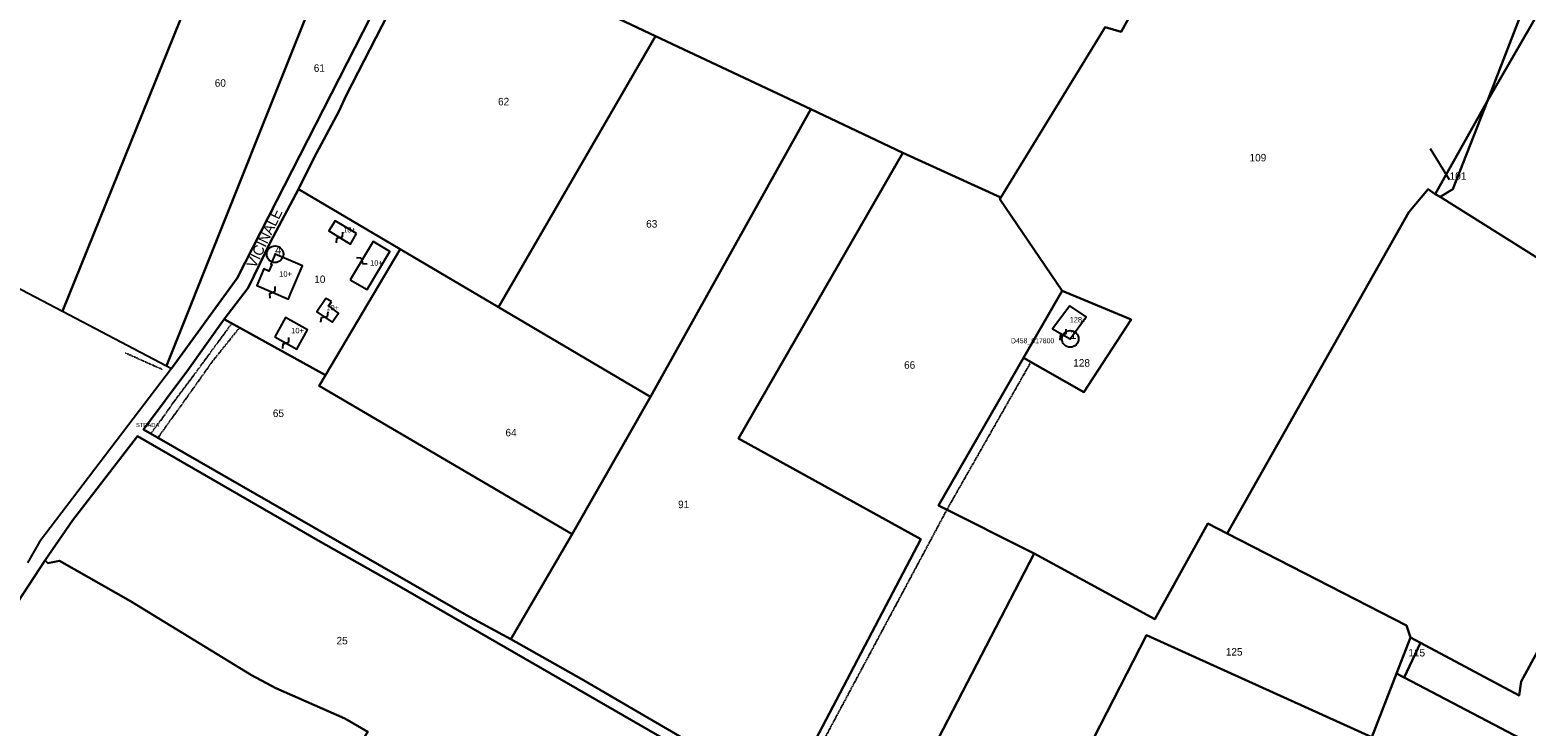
# Model space of a CAD drawing. Header units: metres. Extents: x 14088 to 15983, y -29232 to -27963.
# Tile 4 of 7: x 14845 to 15564, y -28789 to -28455. Entities that reach past the tile are written whole.
import ezdxf

# ---------------------------------------------------------------- set-up
doc = ezdxf.new("R2010")
doc.units = ezdxf.units.M
for name, pattern in [('CONTINUA', [0]), ('FRECCETTA', [1, -1]), ('TRATTEGGIATA2', [0.3, 0.15, -0.15]), ('TRATTO-PUNTO', [0.4, 0.15, -0.125, 0, -0.125])]:
    doc.linetypes.add(name, pattern=pattern)
for name, color, linetype in [('CONFINE', 3, 'CONTINUA'), ('FABBRICATI', 1, 'CONTINUA'), ('FIDUCIALI', 5, 'CONTINUA'), ('LINEEVARIE', 6, 'CONTINUA'), ('PARTICELLE', 7, 'CONTINUA'), ('SIMBOLI', 6, 'CONTINUA'), ('STRADE', 8, 'CONTINUA'), ('TESTI', 3, 'CONTINUA')]:
    doc.layers.add(name, color=color, linetype=linetype)

# ---------------------------------------------------------------- blocks, each defined once
blk = doc.blocks.new('20', base_point=(5, 5))
at = {"layer": 'SIMBOLI'}
blk.add_circle((5, 5), 4, dxfattribs=at)
blk.add_point((5, 5), dxfattribs=at)
blk = doc.blocks.new('9', base_point=(5, 5))
at = {"layer": 'SIMBOLI'}
for p, q in [((2, 5), (4, 6)), ((4, 6), (6, 4)), ((6, 4), (8, 5))]:
    blk.add_line(p, q, dxfattribs=at)

msp = doc.modelspace()

# ---------------------------------------------------------------- linework, layer by layer
at = {"layer": 'CONFINE'}
msp.add_lwpolyline([(14759.349, -28536.705), (14860.578, -28589.645), (14910.688, -28615.941), (14912.958, -28617.132), (14849.661, -28700.501), (14843.898, -28710.448)], dxfattribs=at)
at = {"layer": 'FABBRICATI'}
for points in [[(15001.979, -28552.293), (14991.663, -28546.188), (14988.629, -28551.111), (14999.098, -28557.469), (15001.979, -28552.293)], [(14998.943, -28574.565), (15007.005, -28579.236), (15017.948, -28561.015), (15009.973, -28556.23), (14998.943, -28574.565)], [(14970.273, -28581.327), (14975.978, -28567.897), (14962.771, -28562.276), (14960.735, -28567.055), (14961.195, -28567.251), (14959.866, -28570.368), (14957.381, -28569.309), (14953.971, -28577.313), (14969.215, -28583.809), (14970.273, -28581.327)], [(14989.875, -28584.958), (14987.131, -28583.597), (14982.933, -28589.891), (14990.202, -28594.94), (14993.237, -28590.625), (14988.712, -28587.14), (14989.875, -28584.958)], [(15344.738, -28587.132), (15336.338, -28598.048), (15344.927, -28602.941), (15352.565, -28592.331), (15344.738, -28587.132)], [(14962.712, -28601.958), (14973.305, -28607.808), (14978.415, -28598.521), (14967.836, -28592.68), (14962.712, -28601.958)]]:
    msp.add_lwpolyline(points, close=True, dxfattribs=at)
at = {"layer": 'LINEEVARIE', "linetype": 'TRATTEGGIATA2'}
for points in [[(14941.979, -28595.488), (14923.675, -28620.448), (14914.517, -28632.583), (14908.295, -28641.467), (14903.03, -28648.468)], [(14945.704, -28597.538), (14932.642, -28613.787), (14917.315, -28635.363), (14911.851, -28642.877), (14906.473, -28650.445)], [(15325.617, -28614.697), (15285.585, -28684.983), (15212.857, -28820.982)]]:
    msp.add_lwpolyline(points, dxfattribs=at)
at = {"layer": 'LINEEVARIE', "linetype": 'TRATTO-PUNTO'}
msp.add_lwpolyline([(14908.443, -28617.599), (14890.763, -28609.74)], dxfattribs=at)
at = {"layer": 'PARTICELLE', "color": 2, "linetype": 'FRECCETTA'}
msp.add_line((15527.253, -28526.511), (15518.033, -28511.586), dxfattribs=at)
at = {"layer": 'PARTICELLE'}
for points in [[(14860.578, -28589.645), (14943.863, -28383.487), (14917.105, -28369.937), (14848.899, -28349.895), (14818.385, -28344.704), (14804.375, -28343.726), (14790.066, -28344.878), (14773.059, -28342.895), (14761.741, -28342.519), (14696.441, -28503.575), (14597.306, -28452.956), (14590.741, -28466.756), (14545.251, -28569.487), (14525.864, -28613.268), (14580.988, -28638.259), (14557.003, -28691.072), (14678.184, -28750.351), (14680.006, -28748.167), (14701.53, -28706.559), (14699.802, -28705.652), (14700.096, -28700.938), (14759.349, -28536.705), (14860.578, -28589.645)], [(15311.549, -28534.975), (15311.021, -28535.836), (15341.016, -28579.844), (15374.138, -28593.592), (15351.533, -28628.463), (15322.414, -28612.121), (15281.571, -28683.017), (15327.656, -28705.954), (15385.536, -28737.627), (15411.059, -28691.6), (15420.313, -28696.382), (15507.699, -28542.067), (15516.911, -28531.047), (15520.266, -28533.42), (15545.386, -28488.611), (15563.952, -28440.981), (15546.119, -28432.868), (15475.24, -28398.138), (15461.572, -28391.738), (15430.88, -28375.297), (15417.819, -28367.578), (15369.453, -28455.419), (15361.784, -28453.158), (15311.549, -28534.975)], [(14956.332, -28389.801), (14943.863, -28383.487), (14860.578, -28589.645), (14910.688, -28615.941), (14991.456, -28413.273), (14980.939, -28408.537), (14969.549, -28398.989), (14957.096, -28391.066), (14956.332, -28389.801)], [(15792.227, -28503.428), (15609.156, -28390.342), (15601.773, -28401.763), (15594.519, -28403.454), (15570.913, -28444.56), (15545.386, -28488.611), (15528.736, -28530.966), (15522.705, -28534.681), (15637.317, -28606.644), (15651.586, -28582.292), (15670.176, -28550.566), (15738.638, -28593.258), (15750.116, -28574.682), (15792.227, -28503.428)], [(14912.958, -28617.132), (14944.578, -28573.724), (15019.973, -28426.016), (15004.461, -28418.611), (14991.456, -28413.273), (14910.688, -28615.941), (14912.958, -28617.132)], [(14974.118, -28530.981), (15022.937, -28559.786), (15070.215, -28587.681), (15145.655, -28457.552), (15110.635, -28441.088), (15037.07, -28408.037), (14996.903, -28486.026), (14993.621, -28493.382), (14981.443, -28516.166), (14974.118, -28530.981)], [(15545.386, -28488.611), (15570.913, -28444.56), (15563.952, -28440.981), (15545.386, -28488.611)], [(15145.655, -28457.552), (15070.215, -28587.681), (15143.252, -28630.775), (15220.243, -28492.616), (15145.655, -28457.552)], [(15208.09, -28817.997), (15212.346, -28814.743), (15273.082, -28699.102), (15185.524, -28650.783), (15264.43, -28513.559), (15220.243, -28492.616), (15143.252, -28630.775), (15105.645, -28696.748), (15076.072, -28747.244), (15109.917, -28766.21), (15182.083, -28808.285), (15208.09, -28817.997)], [(15545.386, -28488.611), (15520.266, -28533.42), (15522.705, -28534.681), (15528.736, -28530.966), (15545.386, -28488.611)], [(15256.364, -28843.513), (15327.656, -28705.954), (15281.571, -28683.017), (15322.414, -28612.121), (15341.016, -28579.844), (15311.021, -28535.836), (15311.549, -28534.975), (15264.43, -28513.559), (15185.524, -28650.783), (15273.082, -28699.102), (15212.346, -28814.743), (15208.09, -28817.997), (15232.995, -28833.591), (15240.109, -28837.221), (15256.364, -28843.513)], [(14987.1, -28620.326), (15022.937, -28559.786), (14974.118, -28530.981), (14960.575, -28556.403), (14949.867, -28578.373), (14938.405, -28593.52), (14987.1, -28620.326)], [(15687.073, -28680.397), (15704.766, -28649.948), (15637.317, -28606.644), (15522.705, -28534.681), (15520.266, -28533.42), (15516.911, -28531.047), (15507.699, -28542.067), (15420.313, -28696.382), (15506.536, -28740.608), (15508.427, -28746.38), (15513.325, -28748.988), (15560.613, -28774.166), (15561.598, -28767.558), (15570.505, -28751.294), (15572.693, -28752.598), (15637.328, -28786.18), (15660.702, -28732.862), (15679.437, -28692.275), (15687.073, -28680.397)], [(15143.252, -28630.775), (15070.215, -28587.681), (15022.937, -28559.786), (14987.1, -28620.326), (14984.031, -28625.512), (15105.645, -28696.748), (15143.252, -28630.775)], [(15341.016, -28579.844), (15322.414, -28612.121), (15351.533, -28628.463), (15374.138, -28593.592), (15341.016, -28579.844)], [(15076.072, -28747.244), (15105.645, -28696.748), (14984.031, -28625.512), (14987.1, -28620.326), (14938.405, -28593.52), (14920.878, -28617.973), (14899.526, -28646.456), (15054.73, -28735.594), (15076.072, -28747.244)], [(15337.144, -28831.757), (15381.544, -28745.289), (15489.81, -28794.213), (15501.709, -28763.641), (15508.427, -28746.38), (15506.536, -28740.608), (15420.313, -28696.382), (15411.059, -28691.6), (15385.536, -28737.627), (15327.656, -28705.954), (15256.364, -28843.513), (15269.727, -28850.117), (15289.438, -28858.528), (15293.27, -28859.984), (15296.603, -28852.111), (15307.038, -28825.695), (15337.144, -28831.757)], [(14757.672, -28842.32), (14904.546, -28950.685), (15007.457, -28791.659), (14996.328, -28785.303), (14963.102, -28770.745), (14951.415, -28764.491), (14893.373, -28728.866), (14859.173, -28709.597), (14853.592, -28710.676), (14852.27, -28709.261), (14791.38, -28802.15), (14779.996, -28817.685), (14763.495, -28836.579), (14757.672, -28842.32)], [(15469.728, -28844.583), (15489.81, -28794.213), (15381.544, -28745.289), (15337.144, -28831.757), (15356.367, -28835.627), (15377.824, -28847.489), (15372.727, -28860.745), (15364.096, -28881.037), (15395.992, -28891.545), (15410.522, -28897.74), (15426.426, -28905.858), (15440.804, -28912.509), (15443.242, -28913.06), (15469.728, -28844.583)], [(15501.709, -28763.641), (15505.402, -28765.58), (15513.325, -28748.988), (15508.427, -28746.38), (15501.709, -28763.641)], [(15560.613, -28774.166), (15513.325, -28748.988), (15505.402, -28765.58), (15617.776, -28824.59), (15619.704, -28821.802), (15637.328, -28786.18), (15572.693, -28752.598), (15570.505, -28751.294), (15561.598, -28767.558), (15560.613, -28774.166)], [(15564.345, -28916.903), (15564.027, -28911.38), (15573.985, -28894.075), (15584.404, -28878.339), (15617.776, -28824.59), (15505.402, -28765.58), (15501.709, -28763.641), (15489.81, -28794.213), (15469.728, -28844.583), (15443.242, -28913.06), (15474.734, -28924.279), (15488.252, -28932.301), (15531.7, -28956.005), (15537.489, -28957.257), (15564.345, -28916.903)]]:
    msp.add_lwpolyline(points, close=True, dxfattribs=at)
for points in [[(15110.635, -28441.088), (15145.655, -28457.552), (15220.243, -28492.616), (15264.43, -28513.559), (15311.549, -28534.975), (15361.784, -28453.158), (15369.453, -28455.419), (15417.819, -28367.578)], [(15164.284, -28803.542), (15022.419, -28721.692), (14984.56, -28700.456), (14896.641, -28649.605), (14865.421, -28690.224), (14852.27, -28709.261), (14852.27, -28709.261), (14853.592, -28710.676), (14859.173, -28709.597), (14893.373, -28728.866), (14951.415, -28764.491), (14963.102, -28770.745), (14996.328, -28785.303), (15007.457, -28791.659)]]:
    msp.add_lwpolyline(points, dxfattribs=at)
at = {"layer": 'STRADE'}
for points in [[(15182.083, -28808.285), (15109.917, -28766.21), (15076.072, -28747.244), (15054.73, -28735.594), (14899.526, -28646.456), (14920.878, -28617.973), (14938.405, -28593.52), (14949.867, -28578.373), (14960.575, -28556.403), (14974.118, -28530.981), (14981.443, -28516.166), (14993.621, -28493.382), (14996.903, -28486.026), (15037.07, -28408.037)], [(15019.973, -28426.016), (14944.578, -28573.724), (14912.958, -28617.132), (14849.661, -28700.501), (14843.898, -28710.448)], [(14791.38, -28802.15), (14852.27, -28709.261), (14865.421, -28690.224), (14896.641, -28649.605), (14984.56, -28700.456), (15022.419, -28721.692), (15164.284, -28803.542)]]:
    msp.add_lwpolyline(points, dxfattribs=at)

# ---------------------------------------------------------------- block references
at = {"layer": 'FIDUCIALI'}
for p in [(14962.771, -28562.276), (15344.927, -28602.941)]:
    msp.add_blockref('20', p, dxfattribs=at)
at = {"layer": 'SIMBOLI'}
for p, rotation in [((14993.864, -28554.29), 58.732), ((15004.458, -28565.398), 329.017), ((14961.593, -28580.561), 66.926), ((14986.568, -28592.415), 55.237), ((14968.009, -28604.883), 61.082), ((15341.406, -28600.935), 240.316)]:
    msp.add_blockref('9', p, dxfattribs=dict(at, rotation=rotation))
for p in [(14962.771, -28562.276), (15344.927, -28602.941)]:
    msp.add_blockref('20', p, dxfattribs=at)

# ---------------------------------------------------------------- texts
at = {"layer": 'CONFINE', "color": 7}
msp.add_text('D458_017800', height=2.4, dxfattribs=at).set_placement((15316.437, -28605.044))
at = {"layer": 'FABBRICATI', "color": 7}
for s, p in [('10+', (14995.502, -28551.829)), ('10+', (15008.483, -28567.733)), ('10+', (14964.791, -28573.043)), ('10+', (14987.412, -28589.269)), ('128+', (15344.636, -28595.037)), ('10+', (14970.563, -28600.244))]:
    msp.add_text(s, height=2.6, dxfattribs=at).set_placement(p)
at = {"layer": 'FIDUCIALI'}
for s, p in [('4', (14962.771, -28562.276)), ('1', (15344.927, -28602.941))]:
    msp.add_text(s, height=4, dxfattribs=at).set_placement(p)
at = {"layer": 'PARTICELLE', "color": 7}
for s, p in [('61', (14981.397, -28474.664)), ('60', (14933.808, -28481.831)), ('62', (15069.946, -28490.752)), ('109', (15431.109, -28517.689)), ('101', (15527.253, -28526.511)), ('63', (15141.135, -28549.501)), ('10', (14981.627, -28576.1)), ('66', (15265.076, -28617.285)), ('128', (15346.378, -28616.264)), ('65', (14961.734, -28640.467)), ('64', (15073.512, -28649.756)), ('91', (15156.47, -28684.252)), ('25', (14992.337, -28749.69)), ('125', (15419.679, -28755.066)), ('115', (15507.413, -28755.492))]:
    msp.add_text(s, height=3.6, dxfattribs=at).set_placement(p)
at = {"layer": 'STRADE', "color": 7}
msp.add_text('STRADA', height=2, dxfattribs=at).set_placement((14895.97, -28645.317))
at = {"layer": 'TESTI', "color": 3}
msp.add_text('VICINALE', height=5, rotation=64.291, dxfattribs=at).set_placement((14953.312, -28569.368))

doc.saveas('drawing.dxf')
